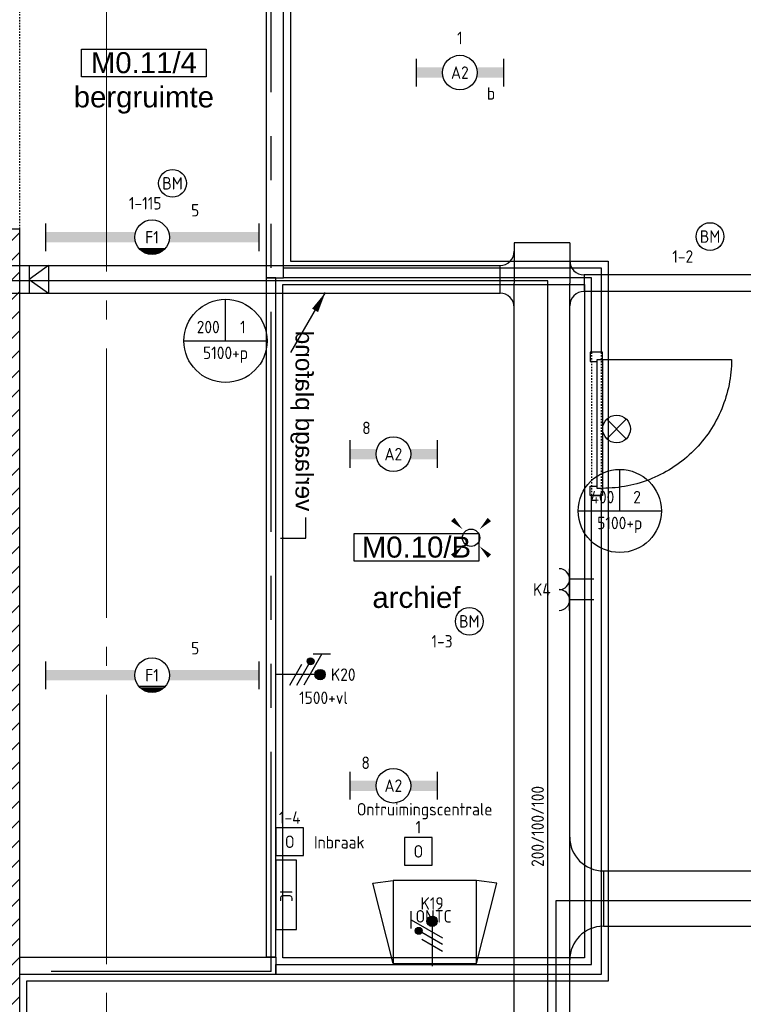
# Model space of a CAD drawing. Header units: millimetres. Extents: x -38031 to 123247, y -16330 to 129979.
# Tile 159 of 235: x 31235 to 36455, y 48684 to 55793. Entities that reach past the tile are written whole.
import ezdxf
from ezdxf.enums import TextEntityAlignment as Align

# ---------------------------------------------------------------- set-up
doc = ezdxf.new("R2010")
doc.units = ezdxf.units.MM
doc.header["$LTSCALE"] = 50
for name, pattern in [('HIDDEN2', [4.7625, 3.175, -1.5875]), ('PHANTOM', [63.5, 31.75, -6.35, 6.35, -6.35, 6.35, -6.35]), ('STYLE_01', [0.41664, 0.20828, -0.20836]), ('STYLE_11', [5, 3.888855, -0.416718, 0.277786, -0.416641])]:
    doc.linetypes.add(name, pattern=pattern)
for name, color, linetype in [('AB$1A---_ATTRIB035', 8, 'Continuous'), ('AL$1A---_ALGEMEEN', 8, 'Continuous'), ('AM$1A---_ARCERING', 8, 'Continuous'), ('AT$1A---_TEKST100', 8, 'Continuous'), ('BOUWKUNDIG', 8, 'Continuous'), ('EB6511--_ATTRIB', 2, 'Continuous'), ('EL6131--_KG', 3, 'Continuous'), ('EL6211--', 3, 'Continuous'), ('EL6222--', 3, 'Continuous'), ('EL6311--', 3, 'Continuous'), ('EL6511--', 3, 'Continuous'), ('EM6131--', 1, 'Continuous'), ('Kastenscheiding', 4, 'PHANTOM'), ('lengte voedingskabels', 3, 'Continuous')]:
    doc.layers.add(name, color=color, linetype=linetype)
doc.layers.add('stramien', color=1, linetype='STYLE_11', lineweight=15)
doc.styles.add('Arial', font='ARIAL.TTF')
doc.styles.add('BURO-018', font='iso.shx', dxfattribs={"height": 90})
doc.styles.add('BURO-025', font='iso.shx', dxfattribs={"height": 125})
doc.styles.add('NORATT', font='iso.shx')
doc.styles.get("Standard").update_dxf_attribs({"font": 'iso.shx'})

# ---------------------------------------------------------------- blocks, each defined once
blk = doc.blocks.new('E00411')
at = {"color": 0, "linetype": 'Continuous'}
blk.add_circle((0, 0), 1.25, dxfattribs=at)
for points in [[(-2.89, 2.4), (-2.4, 2.89), (-1.24, 1.24)], [(2.4, 2.89), (2.89, 2.4), (1.24, 1.24)], [(-2.4, -2.89), (-2.89, -2.4), (-1.24, -1.24)], [(2.89, -2.4), (2.4, -2.89), (1.24, -1.24)]]:
    blk.add_solid(points, dxfattribs=at)
at = {"color": 0, "linetype": 'Continuous', "style": 'BURO-018'}
for tag, p in [('E_GKAST', (0, 8)), ('E_GROEP', (0, 5)), ('E_SLET1', (4.5, 2)), ('E_GROEP', (0, 0)), ('E_GKAST', (0, 0))]:
    blk.add_attdef(tag, text='', height=1.8, dxfattribs=at).set_placement(p, align=Align.MIDDLE)
at = {"color": 0, "linetype": 'Continuous', "style": 'BURO-018', "flags": 1}
for tag, p in [('E_SGROEP', (4.5, 5)), ('E_MATCODE', (0, 0)), ('E_SGROEP', (0, 0))]:
    blk.add_attdef(tag, text='', height=1.8, dxfattribs=at).set_placement(p, align=Align.MIDDLE)
blk = doc.blocks.new('E00024')
at = {"color": 0, "linetype": 'Continuous'}
for p, q in [((-1.41, 1.59), (1.41, 4.41)), ((-1.41, 4.41), (1.41, 1.59))]:
    blk.add_line(p, q, dxfattribs=at)
blk.add_circle((0, 3), 2, dxfattribs=at)
at = {"color": 0, "linetype": 'Continuous', "style": 'BURO-018'}
blk.add_attdef('E_TEXT1', text='', height=1.8, dxfattribs=at).set_placement((0, 7.5), align=Align.MIDDLE)
at = {"color": 0, "linetype": 'Continuous', "style": 'BURO-018', "flags": 1}
blk.add_attdef('E_MATCODE', (0, 0), '', height=1.8, dxfattribs=at)
blk = doc.blocks.new('1115B6WD')
at = {"color": 0, "linetype": 'Continuous'}
for p, q in [((1.88, -1.65), (-1.88, -1.65)), ((1.68, -1.85), (-1.68, -1.85)), ((1.43, -2.05), (-1.43, -2.05)), ((1.09, -2.25), (-1.09, -2.25)), ((0.5, -2.45), (-0.5, -2.45))]:
    blk.add_line(p, q, dxfattribs=at)
blk = doc.blocks.new('1115B61540-WD2')
at = {"color": 0}
for p, q in [((-15.4, 2), (-15.4, -2)), ((15.4, 2), (15.4, -2))]:
    blk.add_line(p, q, dxfattribs=at)
at = {"color": 0, "linetype": 'Continuous'}
blk.add_circle((0, 0), 2.5, dxfattribs=at)
at = {"color": 0}
for points in [[(-2.5, 0.75), (-15.4, 0.75), (-2.5, -0.75), (-15.4, -0.75)], [(2.5, 0.75), (15.4, 0.75), (2.5, -0.75), (15.4, -0.75)]]:
    blk.add_solid(points, dxfattribs=at)
at = {"color": 0, "zscale": 100}
blk.add_blockref('1115B6WD', (0, 0), dxfattribs=at)
at = {"color": 0, "linetype": 'Continuous', "style": 'BURO-018'}
for tag, p in [('E_GKAST', (0, 8)), ('E_GROEP', (0, 5)), ('E_SGROEP', (4.5, 5)), ('E_ARMCODE', (0, 0)), ('E_SLET', (4.5, -3))]:
    blk.add_attdef(tag, text='', height=1.8, dxfattribs=at).set_placement(p, align=Align.MIDDLE)
blk = doc.blocks.new('E00126')
at = {"color": 0, "linetype": 'Continuous'}
for p, q in [((-3, 4.5), (3, 4.5)), ((-1.5, 1), (-1.5, 4.5)), ((1.5, 1), (1.5, 4.5))]:
    blk.add_line(p, q, dxfattribs=at)
for centre in [(-1.5, 6), (1.5, 6)]:
    blk.add_arc(centre, 1.5, 180, 0, dxfattribs=at)
at = {"color": 0, "linetype": 'Continuous', "style": 'BURO-018'}
for tag, p in [('E_GKAST', (0, 11.5)), ('E_GROEP', (0, 8.5)), ('E_SGROEP', (4.5, 8.5))]:
    blk.add_attdef(tag, text='', height=1.8, dxfattribs=at).set_placement(p, align=Align.MIDDLE)
at = {"color": 0, "linetype": 'Continuous', "style": 'BURO-018', "flags": 1}
for tag, p in [('E_VERMCODE', (13, 8.5)), ('E_MATCODE', (0, 0))]:
    blk.add_attdef(tag, text='', height=1.8, dxfattribs=at).set_placement(p, align=Align.MIDDLE)
blk = doc.blocks.new('E00123')
at = {"color": 0, "linetype": 'Continuous'}
blk.add_circle((0, 0), 2, dxfattribs=at)
at = {"color": 0, "linetype": 'Continuous', "style": 'BURO-018'}
for tag, p in [('E_TEXT1', (0, 4.5)), ('E_TEXT2', (0, 0))]:
    blk.add_attdef(tag, text='', height=1.8, dxfattribs=at).set_placement(p, align=Align.MIDDLE)
at = {"color": 0, "linetype": 'Continuous', "style": 'BURO-018', "flags": 1}
blk.add_attdef('E_MATCODE', (0, 0), '', height=1.8, dxfattribs=at)
blk = doc.blocks.new('E00078')
at = {"color": 0, "linetype": 'Continuous'}
for p, q in [((-3, 6.48), (-3, 8.98)), ((-3, 7.73), (1.5, 5.13)), ((0, 7.5), (0, 1)), ((1.5, 4.13), (-1.5, 5.87)), ((1.5, 3.13), (-1.5, 4.87))]:
    blk.add_line(p, q, dxfattribs=at)
at = {"color": 0, "const_width": 0.75}
blk.add_lwpolyline([(-0.38, 7.5, 1), (0.38, 7.5, 1)], format="xyb", close=True, dxfattribs=at)
at = {"color": 0, "linetype": 'Continuous', "const_width": 0.5}
blk.add_lwpolyline([(-2.18, 6.12, 1), (-1.68, 6.12, 1)], format="xyb", close=True, dxfattribs=at)
at = {"color": 0, "linetype": 'Continuous'}
for centre, radius in [((0, 7.5), 0.75), ((-1.93, 6.12), 0.5)]:
    blk.add_circle(centre, radius, dxfattribs=at)
at = {"color": 0, "linetype": 'Continuous', "style": 'BURO-018'}
for tag, p in [('E_GKAST', (0, 14)), ('E_GROEP', (0, 11)), ('E_SGROEP', (4.5, 11))]:
    blk.add_attdef(tag, text='', height=1.8, dxfattribs=at).set_placement(p, align=Align.MIDDLE)
at = {"color": 0, "linetype": 'Continuous', "style": 'BURO-018', "flags": 1}
for tag, p in [('E_VERMCODE', (13, 11)), ('E_MATCODE', (0, 0))]:
    blk.add_attdef(tag, text='', height=1.8, dxfattribs=at).set_placement(p, align=Align.MIDDLE)
blk = doc.blocks.new('E00105')
at = {"color": 0, "linetype": 'Continuous'}
blk.add_line((0, 0), (5, 8.66), dxfattribs=at)
blk.add_lwpolyline([(5, 8.66, 0, 1, 0), (3.5, 6.06, 1, 1, 0)], format="xyseb", dxfattribs=at)
blk = doc.blocks.new('E-GK-GTC-1903C')
at = {"color": 0, "linetype": 'Continuous'}
for p, q in [((-0.5, 200), (0.5, 200)), ((-0.5, -200), (0.5, -200))]:
    blk.add_line(p, q, dxfattribs=at)
blk = doc.blocks.new('E-GK-GTC-C83C')
at = {"color": 0, "linetype": 'Continuous'}
for p, q in [((-0.5, 100), (0.5, 100)), ((-0.5, -100), (0.5, -100))]:
    blk.add_line(p, q, dxfattribs=at)
blk = doc.blocks.new('E-GK-AH-190F3F3F3')
at = {"color": 0, "linetype": 'Continuous'}
blk.add_line((-200, 243), (200, 243), dxfattribs=at)
for centre, start, end in [((-443, 243), 270, 0), ((443, 243), 180, 270)]:
    blk.add_arc(centre, 243, start, end, dxfattribs=at)
blk = doc.blocks.new('E00103')
at = {"color": 0, "linetype": 'Continuous'}
for p, q in [((0, 6), (0, 12)), ((-6, 6), (6, 6))]:
    blk.add_line(p, q, dxfattribs=at)
blk.add_circle((0, 6), 6, dxfattribs=at)
at = {"color": 0, "linetype": 'Continuous', "style": 'BURO-018'}
for tag, p in [('E_TEXT1', (-2.5, 8)), ('E_TEXT3', (2.5, 8)), ('E_TEXT6', (0, 4))]:
    blk.add_attdef(tag, text='', height=1.8, dxfattribs=at).set_placement(p, align=Align.MIDDLE)
blk = doc.blocks.new('E-GK-END-190')
at = {"color": 0, "linetype": 'Continuous'}
blk.add_line((0, 200), (0, -200), dxfattribs=at)
blk = doc.blocks.new('E-GK-AH-C8676767')
at = {"color": 0, "linetype": 'Continuous'}
blk.add_line((-100, 103), (100, 103), dxfattribs=at)
for centre, start, end in [((-203, 103), 270, 0), ((203, 103), 180, 270)]:
    blk.add_arc(centre, 103, start, end, dxfattribs=at)
blk = doc.blocks.new('E-GK-GTC-783C')
at = {"color": 0, "linetype": 'Continuous'}
for p, q in [((-0.5, 60), (0.5, 60)), ((-0.5, -60), (0.5, -60))]:
    blk.add_line(p, q, dxfattribs=at)
blk = doc.blocks.new('E-GK-AH-78676767')
at = {"color": 0, "linetype": 'Continuous'}
blk.add_line((-60, 103), (60, 103), dxfattribs=at)
for centre, start, end in [((-163, 103), 270, 0), ((163, 103), 180, 270)]:
    blk.add_arc(centre, 103, start, end, dxfattribs=at)
blk = doc.blocks.new('1115B6630')
at = {"color": 0}
for p, q in [((-6.3, 2), (-6.3, -2)), ((6.3, 2), (6.3, -2))]:
    blk.add_line(p, q, dxfattribs=at)
at = {"color": 0, "linetype": 'Continuous'}
blk.add_circle((0, 0), 2.5, dxfattribs=at)
at = {"color": 0}
for points in [[(-2.5, 0.75), (-6.3, 0.75), (-2.5, -0.75), (-6.3, -0.75)], [(2.5, 0.75), (6.3, 0.75), (2.5, -0.75), (6.3, -0.75)]]:
    blk.add_solid(points, dxfattribs=at)
at = {"color": 0, "linetype": 'Continuous', "style": 'BURO-018'}
for tag, p in [('E_GKAST', (0, 8)), ('E_GROEP', (0, 5)), ('E_SGROEP', (4.5, 5)), ('E_ARMCODE', (0, 0)), ('E_SLET', (4.5, -3))]:
    blk.add_attdef(tag, text='', height=1.8, dxfattribs=at).set_placement(p, align=Align.MIDDLE)
blk = doc.blocks.new('txt 1_100 verlaagd plafond')
at = {"layer": 'AL$1A---_ALGEMEEN', "color": 0}
for p, q in [((-1830, 0), (-1830, 182.6)), ((-1830, 182.6), (-1680, 182.6))]:
    blk.add_line(p, q, dxfattribs=at)
blk.add_solid([(-1830, 0), (-1836.7, 25), (-1823.3, 25)], dxfattribs=at)
at = {"layer": 'AT$1A---_TEKST100', "insert": (-983.5, 235.8), "char_height": 126.27, "attachment_point": 2, "line_spacing_factor": 0.967741, "style": 'Arial'}
blk.add_mtext('{\\C256;\\lverlaagd plafond}', dxfattribs=at)
blk = doc.blocks.new('Group-18')
at = {"layer": 'AL$1A---_ALGEMEEN', "color": 0}
blk.add_lwpolyline([(-18827, 28395), (-18827, 28895), (-18518, 28895), (-18518, 29855), (-23173, 29855), (-23173, 25474.8), (-20880.8, 25474.8), (-20880.8, 20274.8), (-25076, 20275), (-25076, 17793.5), (-24776, 17784.1), (-24776, 18095), (-24226, 18095), (-24226, 17795), (-17276, 17795), (-17276, 18095), (-17020, 18095), (-17020, 23161.8), (-17797.1, 23161.8), (-17794.1, 25153), (-18518, 25153), (-18518, 28345), (-18827, 28345), (-18827, 28395)], dxfattribs=at)
blk.add_lwpolyline([(-23228, 25304.8), (-21050.8, 25304.8), (-21050.8, 20444.8), (-23228, 20444.8)], close=True, dxfattribs=at)
at = {"layer": 'AL$1A---_ALGEMEEN', "color": 0, "xscale": -1, "rotation": 270}
blk.add_blockref('txt 1_100 verlaagd plafond', (-23245.6, 25303.8), dxfattribs=at)
blk = doc.blocks.new('tekst 12 pts')
at = {"layer": 'AL$1A---_ALGEMEEN', "color": 0, "style": 'Arial'}
blk.add_attdef('naam_ruimte', text='', height=151.5, dxfattribs=at).set_placement((0, -41.1), align=Align.TOP_CENTER)
at = {"layer": 'AL$1A---_ALGEMEEN', "color": 0, "flags": 1}
for tag, p in [('oppervlakte', (-264.6, -1003)), ('stramiennummer', (-264.6, -1275.7))]:
    blk.add_attdef(tag, p, '', height=151.5, dxfattribs=at)
blk = doc.blocks.new('ruimtenummer')
at = {"layer": 'AL$1A---_ALGEMEEN', "color": 0, "flags": 1}
for tag, p in [('peil', (-450, -397.1)), ('onderdeel', (-450, -669.8))]:
    blk.add_attdef(tag, p, '', height=151.5, dxfattribs=at)
at = {"color": 0}
blk.add_wipeout([(-450, 100), (450, 100), (450, -100), (-450, -100)], dxfattribs=at).dxf.layer = 'AL$1A---_ALGEMEEN'
at = {"layer": 'AL$1A---_ALGEMEEN', "color": 0}
blk.add_lwpolyline([(-450, 100), (450, 100), (450, -100), (-450, -100)], close=True, dxfattribs=at)
at = {"layer": 'AL$1A---_ALGEMEEN', "color": 0, "style": 'Arial'}
blk.add_attdef('ruimtenummer', text='', height=151.5, dxfattribs=at).set_placement((0, 78), align=Align.TOP_CENTER)
blk = doc.blocks.new('32x_hout-mk 969a-p')
at = {"color": 0}
for points in [[(-20.7, -67), (-20.7, 0), (-110.7, 0), (-110.7, -67)], [(-110.7, -967), (-20.7, -967), (-20.7, -1034), (-110.7, -1034)]]:
    blk.add_wipeout(points, dxfattribs=at).dxf.layer = 'AL$1A---_ALGEMEEN'
at = {"layer": 'AL$1A---_ALGEMEEN', "color": 0}
for points in [[(-20.7, -67), (-20.7, 0), (-110.7, 0), (-110.7, -67)], [(909, -74.8), (908.2, -97.6), (906.8, -120.4), (904.8, -143.2), (902.3, -165.8), (899.2, -188.5), (895.6, -211), (891.4, -233.4), (886.7, -255.8), (881.4, -278), (875.6, -300), (869.2, -322), (862.4, -343.7), (854.9, -365.3), (847, -386.7), (838.5, -407.9), (829.5, -428.9), (820, -449.6), (810, -470.1), (799.5, -490.4), (788.5, -510.4), (777, -530.1), (765, -549.5), (752.6, -568.7), (739.6, -587.5), (726.3, -606), (712.5, -624.2), (698.2, -642), (683.5, -659.5), (668.4, -676.5), (652.8, -693.3), (636.9, -709.6), (620.6, -725.5), (603.8, -741.1), (586.7, -756.2), (569.3, -770.9), (551.5, -785.2), (533.3, -799), (514.8, -812.4), (496, -825.3), (476.8, -837.7), (457.4, -849.7), (437.7, -861.2), (417.7, -872.2), (397.4, -882.7), (376.9, -892.7), (356.2, -902.2), (335.2, -911.2), (314, -919.7), (292.6, -927.6), (271, -935.1), (249.3, -942), (227.3, -948.3), (205.3, -954.1), (183.1, -959.4), (160.7, -964.1), (138.3, -968.3), (115.8, -971.9), (93.1, -975), (70.4, -977.5), (47.7, -979.5), (24.9, -980.9), (2.1, -981.7), (-20.7, -982), (-20.7, -52), (909.3, -52)], [(-110.7, -967), (-20.7, -967), (-20.7, -1034), (-110.7, -1034)]]:
    blk.add_lwpolyline(points, close=True, dxfattribs=at)
at = {"color": 0}
blk.add_wipeout([(-60.7, -52), (-20.7, -52), (-20.7, -982), (-60.7, -982)], dxfattribs=at).dxf.layer = 'AL$1A---_ALGEMEEN'
at = {"layer": 'AL$1A---_ALGEMEEN', "color": 0}
blk.add_lwpolyline([(-60.7, -52), (-20.7, -52), (-20.7, -982), (-60.7, -982)], close=True, dxfattribs=at)
blk = doc.blocks.new('200254 W 210 11-06-2007')
at = {"layer": 'AM$1A---_ARCERING', "linetype": 'Continuous', "lineweight": 5}
h = blk.add_hatch(dxfattribs=at)
h.set_pattern_fill('KALKZANDSTEEN', color=256, scale=50, style=0, pattern_type=2)
h.set_pattern_definition([(45, (-987936.49, -175784.82), (70.710678, -70.710678), [])])
h.paths.add_polyline_path([(-4964, 21332.4), (-4964, 29292.4), (-5114, 29292.4), (-5114, 21212.4), (-4564, 21212.4), (-4564, 21332.4)])
at = {"layer": 'AL$1A---_ALGEMEEN', "linetype": 'STYLE_01'}
blk.add_line((-4964, 28855.7), (-4964, 40065.7), dxfattribs=at)
at = {"layer": 'AL$1A---_ALGEMEEN'}
for points in [[(-3186, 33492.4), (-3186, 28942.3), (-3061, 28942.3), (-3061, 33492.4)], [(-4964, 21332.4), (-4964, 29292.4), (-5114, 29292.4), (-5114, 21212.4), (-4564, 21212.4), (-4564, 21332.4)], [(-768.8, 29012.3), (-768.8, 28403.3), (-838.8, 28403.3), (-838.8, 28942.3), (-3061, 28942.3), (-3061, 29012.3)], [(-3186, 28942.3), (-3186, 24038.3), (-3116, 24038.3), (-3116, 28942.3)], [(-768.8, 27369.3), (-768.8, 23912.3), (-3116, 23912.3), (-3116, 23982.3), (-838.8, 23982.3), (-838.8, 27369.3)], [(-4964, 24037.4), (-3116, 24037.4), (-3116, 23912.4), (-4964, 23912.4)]]:
    blk.add_lwpolyline(points, close=True, dxfattribs=at)
blk.add_blockref('Group-18', (20162, 3587.4), dxfattribs=at)
ref = blk.add_blockref('tekst 12 pts', (-4068.3, 30364.4), dxfattribs=at)
ref.add_attrib('naam_ruimte', 'bergruimte', dxfattribs={"layer": 'AB$1A---_ATTRIB035', "height": 151.52, "style": 'Arial'}).set_placement((-4068.3, 30323.3), align=Align.TOP_CENTER)
ref = blk.add_blockref('tekst 12 pts', (-2101.9, 26750.6), dxfattribs=at)
ref.add_attrib('naam_ruimte', 'archief', dxfattribs={"layer": 'AB$1A---_ATTRIB035', "height": 151.52, "style": 'Arial'}).set_placement((-2101.9, 26709.5), align=Align.TOP_CENTER)
ref = blk.add_blockref('ruimtenummer', (-4068.3, 30492.4), dxfattribs=at)
ref.add_attrib('ruimtenummer', 'M0.11/4', dxfattribs={"layer": 'AB$1A---_ATTRIB035', "height": 151.52, "style": 'Arial'}).set_placement((-4068.3, 30570.4), align=Align.TOP_CENTER)
blk.add_blockref('32x_hout-mk 969a-p', (-738.1, 28403.3), dxfattribs=at)
ref = blk.add_blockref('ruimtenummer', (-2101.9, 26994.8), dxfattribs=at)
ref.add_attrib('ruimtenummer', 'M0.10/B', dxfattribs={"layer": 'AB$1A---_ATTRIB035', "height": 151.52, "style": 'Arial'}).set_placement((-2101.9, 27072.8), align=Align.TOP_CENTER)
at = {"layer": 'AL$1A---_ALGEMEEN', "linetype": 'STYLE_01'}
for p, q in [((-838.8, 28403.3), (-838.8, 27369.3)), ((-768.8, 28403.3), (-768.8, 27369.3))]:
    blk.add_line(p, q, dxfattribs=at)
at = {"layer": 'stramien', "ltscale": 10}
blk.add_line((-4339, -41013.6), (-4339, 36216.4), dxfattribs=at)
blk = doc.blocks.new('ES020101')
at = {"color": 0}
blk.add_lwpolyline([(-2, -2), (2, -2), (2, 2), (-2, 2)], close=True, dxfattribs=at)
at = {"color": 0, "style": 'NORATT'}
for tag, p in [('NUMMER', (0, 3.5)), ('CODE', (0, 0))]:
    blk.add_attdef(tag, text='', height=1.8, dxfattribs=at).set_placement(p, align=Align.MIDDLE)
at = {"style": 'NORATT'}
for tag, flags, p in [('PANEEL', 9, (-2.5, 2.5)), ('GRP', 8, (-2.5, 0))]:
    blk.add_attdef(tag, text='', height=1.8, dxfattribs=dict(at, flags=flags)).set_placement(p, align=Align.MIDDLE_RIGHT)
at = {"style": 'NORATT', "flags": 9}
blk.add_attdef('M_CODE', text='', height=1.8, dxfattribs=at).set_placement((0, 0), align=Align.MIDDLE_CENTER)
for tag, p in [('FABR', (2.5, -2.5)), ('TYPE', (2.5, -5))]:
    blk.add_attdef(tag, text='', height=1.8, dxfattribs=at).set_placement(p, align=Align.MIDDLE_LEFT)

msp = doc.modelspace()

# ---------------------------------------------------------------- block references
at = {"layer": 'BOUWKUNDIG'}
msp.add_blockref('200254 W 210 11-06-2007', (36199, 24987.6), dxfattribs=at)

# ---------------------------------------------------------------- next in the draw order: linework, layer by layer
at = {"layer": 'EL6131--_KG'}
for p, q in [((31303.2, 54017.8), (31303.2, 53817.8)), ((31441.8, 54017.8), (31303.2, 53917.8)), ((31441.8, 54017.8), (31441.8, 53817.8)), ((31303.2, 53917.8), (31441.8, 53817.8))]:
    msp.add_line(p, q, dxfattribs=at)
at = {"layer": 'EL6211--', "color": 8}
for p, q in [((33782.4, 49559.4), (33930.3, 49577.9)), ((33930.3, 48977.9), (33782.4, 49559.4)), ((34678.2, 49559.4), (34530.3, 49577.9)), ((34530.3, 48977.9), (34678.2, 49559.4))]:
    msp.add_line(p, q, dxfattribs=at)
at = {"layer": 'EL6211--'}
for p, q in [((34530.3, 49577.9), (33930.3, 49577.9)), ((33930.3, 49577.9), (33930.3, 48977.9)), ((34530.3, 48977.9), (34530.3, 49577.9)), ((33930.3, 48977.9), (34530.3, 48977.9))]:
    msp.add_line(p, q, dxfattribs=at)
at = {"layer": 'EL6511--', "linetype": 'Continuous'}
for p, q in [((33083, 49723.9), (33083, 49223.9)), ((33233, 49723.9), (33083, 49723.9)), ((33233, 49223.9), (33233, 49723.9)), ((33083, 49223.9), (33233, 49223.9))]:
    msp.add_line(p, q, dxfattribs=at)
at = {"layer": 'Kastenscheiding'}
for q in [(33048.3, 59626.1), (28733.2, 48920)]:
    msp.add_line((33048.3, 48920), q, dxfattribs=at)
at = {"layer": 'lengte voedingskabels'}
for points in [[(16355.5, 29537.4), (16355.5, 29891.1), (15297.3, 29891.1), (15297.3, 53424.2), (28463.2, 53424.2), (28463.2, 47477.3), (35044.4, 47477.3), (35044.4, 53907.3), (29080.3, 53907.3), (29080.3, 58315.2), (30174, 58315.2)], [(16413, 29535), (16413, 29940.1), (15338.1, 29940.1), (15338.1, 53359.3), (28391.3, 53359.3), (28391.3, 47384), (35104.7, 47384), (35104.7, 49432.6), (44425.8, 49432.6), (44425.8, 53437.3), (52392.8, 53437.3), (52392.8, 55410)]]:
    msp.add_lwpolyline(points, dxfattribs=at)

# ---------------------------------------------------------------- next in the draw order: block references
at = {"layer": 'EL6131--_KG'}
for name, p, rotation in [('E-GK-END-190', (35003, 54181.3), 270), ('E-GK-AH-C8676767', (34803, 53917.8), 90), ('E-GK-AH-78676767', (35203, 53889.8), 270), ('E-GK-AH-190F3F3F3', (35203, 49447.1), 270)]:
    msp.add_blockref(name, p, dxfattribs=dict(at, rotation=rotation))
for name, p, xscale, rotation in [('E-GK-GTC-1903C', (35003, 54035.6), 291.5252592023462, 269.9999999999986), ('E-GK-GTC-C83C', (31990.6, 53917.8), 5418.845201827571, 359.9999999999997), ('E-GK-GTC-1903C', (35003, 51668.5), 4442.668974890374, 90.00000000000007), ('E-GK-GTC-783C', (36537.6, 53889.8), 2463.31727692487, 180), ('E-GK-GTC-1903C', (35003, 48684.1), 1526.113041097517, 90)]:
    msp.add_blockref(name, p, dxfattribs=dict(at, xscale=xscale, rotation=rotation))
at = {"layer": 'EL6131--_KG', "xscale": 8193.45238654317}
msp.add_blockref('E-GK-GTC-1903C', (39542.7, 49447.1), dxfattribs=at)
at = {"layer": 'EL6222--'}
ref = msp.add_blockref('E00126', (35427.3, 51678.1), dxfattribs=dict(at, xscale=50, yscale=50, zscale=50, rotation=90))
ref.add_attrib('E_GROEP', 'K4', dxfattribs={"layer": '0', "color": 1, "linetype": 'Continuous', "height": 90, "style": 'BURO-018'}).set_placement((35002.3, 51678.1), align=Align.MIDDLE)
ref = msp.add_blockref('E00078', (33027.1, 51064), dxfattribs=dict(at, xscale=50, yscale=50, zscale=50, rotation=270))
ref.add_attrib('E_GROEP', 'K20', dxfattribs={"layer": '0', "color": 1, "linetype": 'Continuous', "height": 90, "style": 'BURO-018'}).set_placement((33569.1, 51063.9), align=Align.MIDDLE)
ref = msp.add_blockref('E00078', (34210.1, 48908), dxfattribs=dict(at, xscale=50, yscale=50, zscale=50))
ref.add_attrib('E_GROEP', 'K19', dxfattribs={"layer": '0', "color": 1, "linetype": 'Continuous', "height": 90, "style": 'BURO-018'}).set_placement((34210.1, 49412.2), align=Align.MIDDLE)
at = {"layer": 'EL6311--'}
ref = msp.add_blockref('1115B6630', (34410.3, 55410.4), dxfattribs=dict(at, xscale=50, yscale=50, zscale=50))
ref.add_attrib('E_ARMCODE', 'A2', dxfattribs={"layer": '0', "color": 1, "linetype": 'Continuous', "height": 90, "style": 'BURO-018'}).set_placement((34410.3, 55410.4), align=Align.MIDDLE)
ref.add_attrib('E_SLET', 'b', dxfattribs={"layer": '0', "color": 1, "linetype": 'Continuous', "height": 90, "style": 'BURO-018'}).set_placement((34635.3, 55260.4), align=Align.MIDDLE)
ref.add_attrib('E_GROEP', '1', dxfattribs={"layer": '0', "color": 1, "linetype": 'Continuous', "height": 90, "style": 'BURO-018'}).set_placement((34410.3, 55660.4), align=Align.MIDDLE)
ref = msp.add_blockref('1115B61540-WD2', (32189.9, 54221.8), dxfattribs=dict(at, xscale=50, yscale=50, zscale=50))
ref.add_attrib('E_ARMCODE', 'F1', dxfattribs={"layer": '0', "color": 1, "linetype": 'Continuous', "height": 90, "style": 'BURO-018'}).set_placement((32189.9, 54221.8), align=Align.MIDDLE)
ref.add_attrib('E_GROEP', '5', dxfattribs={"layer": '0', "color": 1, "linetype": 'Continuous', "height": 90, "style": 'BURO-018'}).set_placement((32500.9, 54416.8), align=Align.MIDDLE)
ref = msp.add_blockref('1115B6630', (33930.6, 52656.1), dxfattribs=dict(at, xscale=50, yscale=50, zscale=50))
ref.add_attrib('E_ARMCODE', 'A2', dxfattribs={"layer": '0', "color": 1, "linetype": 'Continuous', "height": 90, "style": 'BURO-018'}).set_placement((33930.6, 52656.1), align=Align.MIDDLE)
ref.add_attrib('E_GROEP', '8', dxfattribs={"layer": '0', "color": 1, "linetype": 'Continuous', "height": 90, "style": 'BURO-018'}).set_placement((33736.3, 52845.4), align=Align.MIDDLE)
at = {"layer": 'EL6311--', "xscale": 50, "yscale": 50, "zscale": 50}
msp.add_blockref('E00411', (34491.2, 52051.9), dxfattribs=at)
at = {"layer": 'EL6311--'}
ref = msp.add_blockref('1115B61540-WD2', (32189.9, 51059.8), dxfattribs=dict(at, xscale=50, yscale=50, zscale=50))
ref.add_attrib('E_ARMCODE', 'F1', dxfattribs={"layer": '0', "color": 1, "linetype": 'Continuous', "height": 90, "style": 'BURO-018'}).set_placement((32189.9, 51059.8), align=Align.MIDDLE)
ref.add_attrib('E_GROEP', '5', dxfattribs={"layer": '0', "color": 1, "linetype": 'Continuous', "height": 90, "style": 'BURO-018'}).set_placement((32500.9, 51254.8), align=Align.MIDDLE)
ref = msp.add_blockref('1115B6630', (33930.6, 50262), dxfattribs=dict(at, xscale=50, yscale=50, zscale=50))
ref.add_attrib('E_ARMCODE', 'A2', dxfattribs={"layer": '0', "color": 1, "linetype": 'Continuous', "height": 90, "style": 'BURO-018'}).set_placement((33930.6, 50262), align=Align.MIDDLE)
ref.add_attrib('E_GROEP', '8', dxfattribs={"layer": '0', "color": 1, "linetype": 'Continuous', "height": 90, "style": 'BURO-018'}).set_placement((33730.9, 50427.6), align=Align.MIDDLE)
at = {"layer": 'EL6511--'}
ref = msp.add_blockref('E00123', (32337.3, 54611.1), dxfattribs=dict(at, xscale=50, yscale=50, zscale=50))
ref.add_attrib('E_TEXT2', 'BM', dxfattribs={"layer": 'EB6511--_ATTRIB', "color": 1, "linetype": 'Continuous', "height": 90, "style": 'NORATT'}).set_placement((32337.3, 54611.1), align=Align.MIDDLE)
ref.add_attrib('E_TEXT1', '1-115', dxfattribs={"layer": 'EB6511--_ATTRIB', "color": 1, "linetype": 'Continuous', "height": 90, "style": 'NORATT'}).set_placement((32140.5, 54467.1), align=Align.MIDDLE)
ref = msp.add_blockref('E00123', (36215.3, 54226.8), dxfattribs=dict(at, xscale=50, yscale=50, zscale=50))
ref.add_attrib('E_TEXT2', 'BM', dxfattribs={"layer": 'EB6511--_ATTRIB', "color": 1, "linetype": 'Continuous', "height": 90, "style": 'NORATT'}).set_placement((36215.3, 54226.8), align=Align.MIDDLE)
ref.add_attrib('E_TEXT1', '1-2', dxfattribs={"layer": 'EB6511--_ATTRIB', "color": 1, "linetype": 'Continuous', "height": 90, "style": 'NORATT'}).set_placement((36018.5, 54082.9), align=Align.MIDDLE)
at = {"layer": 'EL6511--', "xscale": 50, "yscale": 50, "zscale": 50}
msp.add_blockref('E00024', (35540.8, 52688), dxfattribs=at)
at = {"layer": 'EL6511--'}
ref = msp.add_blockref('E00123', (34478.5, 51448.7), dxfattribs=dict(at, xscale=50, yscale=50, zscale=50))
ref.add_attrib('E_TEXT2', 'BM', dxfattribs={"layer": 'EB6511--_ATTRIB', "color": 1, "linetype": 'Continuous', "height": 90, "style": 'NORATT'}).set_placement((34478.5, 51448.7), align=Align.MIDDLE)
ref.add_attrib('E_TEXT1', '1-3', dxfattribs={"layer": 'EB6511--_ATTRIB', "color": 1, "linetype": 'Continuous', "height": 90, "style": 'NORATT'}).set_placement((34281.7, 51304.8), align=Align.MIDDLE)
ref = msp.add_blockref('ES020101', (33183, 49857.2), dxfattribs=dict(at, xscale=50, yscale=50, zscale=50))
ref.add_attrib('NUMMER', '1-4', dxfattribs={"layer": '0', "color": 1, "height": 90, "style": 'BURO-018'}).set_placement((33183, 50032.2), align=Align.MIDDLE)
ref.add_attrib('CODE', 'O', dxfattribs={"layer": '0', "color": 0, "height": 90, "style": 'BURO-018'}).set_placement((33183, 49857.2), align=Align.MIDDLE)
ref = msp.add_blockref('ES020101', (34111.1, 49787.9, 1050), dxfattribs=dict(at, xscale=50, yscale=50, zscale=50))
ref.add_attrib('NUMMER', '1', dxfattribs={"layer": '0', "color": 1, "height": 90, "style": 'BURO-018'}).set_placement((34111.1, 49962.9, 1050), align=Align.MIDDLE)
ref.add_attrib('CODE', 'O', dxfattribs={"layer": '0', "color": 0, "height": 90, "style": 'BURO-018'}).set_placement((34111.1, 49787.9, 1050), align=Align.MIDDLE)
at = {"layer": 'EM6131--', "linetype": 'HIDDEN2', "xscale": 50, "yscale": 50, "zscale": 50}
msp.add_blockref('E00105', (33190.8, 53390.8), dxfattribs=at)
at = {"layer": 'EM6131--'}
ref = msp.add_blockref('E00103', (32719.9, 53173.6), dxfattribs=dict(at, xscale=50, yscale=50, zscale=50))
ref.add_attrib('E_TEXT1', '200', dxfattribs={"layer": '0', "color": 1, "linetype": 'Continuous', "height": 90, "style": 'BURO-018'}).set_placement((32594.9, 53573.6), align=Align.MIDDLE)
ref.add_attrib('E_TEXT3', '1', dxfattribs={"layer": '0', "color": 1, "linetype": 'Continuous', "height": 90, "style": 'BURO-018'}).set_placement((32844.9, 53573.6), align=Align.MIDDLE)
ref.add_attrib('E_TEXT6', '5100+p', dxfattribs={"layer": '0', "color": 1, "linetype": 'Continuous', "height": 90, "style": 'BURO-018'}).set_placement((32719.9, 53373.6), align=Align.MIDDLE)
ref = msp.add_blockref('E00103', (35563.9, 51945.5), dxfattribs=dict(at, xscale=50, yscale=50, zscale=50))
ref.add_attrib('E_TEXT1', '400', dxfattribs={"layer": '0', "color": 1, "linetype": 'Continuous', "height": 90, "style": 'BURO-018'}).set_placement((35438.9, 52345.5), align=Align.MIDDLE)
ref.add_attrib('E_TEXT3', '2', dxfattribs={"layer": '0', "color": 1, "linetype": 'Continuous', "height": 90, "style": 'BURO-018'}).set_placement((35688.9, 52345.5), align=Align.MIDDLE)
ref.add_attrib('E_TEXT6', '5100+p', dxfattribs={"layer": '0', "color": 1, "linetype": 'Continuous', "height": 90, "style": 'BURO-018'}).set_placement((35563.9, 52145.5), align=Align.MIDDLE)

# ---------------------------------------------------------------- next in the draw order: texts
at = {"layer": 'EL6222--', "color": 1, "style": 'BURO-018'}
msp.add_text('1500+vl', height=90, dxfattribs=at).set_placement((33250.1, 50852))
at = {"layer": 'EL6511--', "color": 1, "style": 'BURO-018'}
for s, p in [('Ontruimingscentrale', (33666.7, 50046.9)), ('Inbraak', (33358.2, 49808.5))]:
    msp.add_text(s, height=90, dxfattribs=at).set_placement(p)
at = {"layer": 'EL6511--', "color": 2, "style": 'BURO-025'}
msp.add_text('IC', height=90, rotation=270, dxfattribs=at).set_placement((33158, 49465.3), align=Align.MIDDLE)
msp.add_text('ONTC', height=90, dxfattribs=at).set_placement((34220.6, 49319), align=Align.MIDDLE)
at = {"layer": 'EM6131--', "color": 1, "linetype": 'Continuous', "style": 'BURO-018'}
msp.add_text('200/100/100', height=90, rotation=90, dxfattribs=at).set_placement((34971.6, 49968), align=Align.MIDDLE)

doc.saveas('drawing.dxf')
